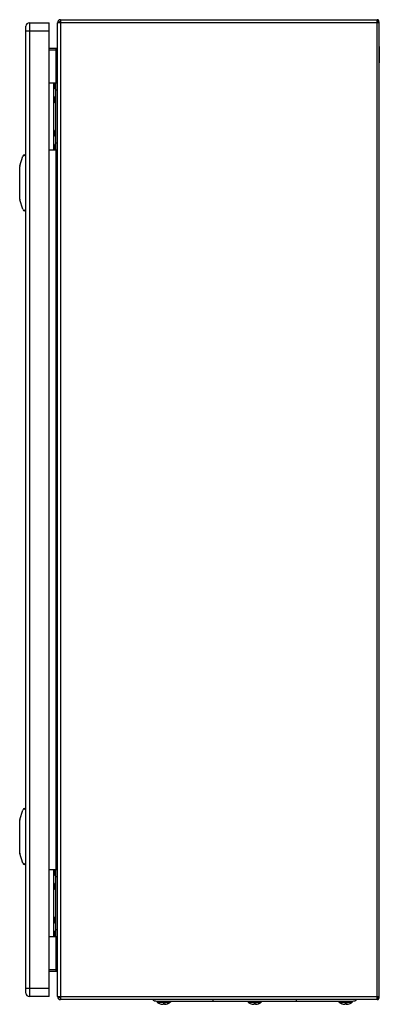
# Model space of a CAD drawing. Header units: millimetres. Extents: x 174 to 432, y 70 to 773.
import ezdxf

# ---------------------------------------------------------------- set-up
doc = ezdxf.new("R2010")
doc.units = ezdxf.units.MM
doc.header["$LTSCALE"] = 54.921883
doc.layers.get('0').update_dxf_attribs({"linetype": 'CONTINUOUS'})
for name, color, linetype in [('00_COMPONENTS_7', 7, 'CONTINUOUS'), ('PART', 7, 'CONTINUOUS'), ('PART_1', 7, 'CONTINUOUS')]:
    doc.layers.add(name, color=color, linetype=linetype)

msp = doc.modelspace()

# ---------------------------------------------------------------- linework, layer by layer
at = {"color": 7, "linetype": 'Continuous'}
for p, q in [((431.58, 753.86), (431.58, 742.02)), ((195.47, 727.94), (201.47, 727.94)), ((198.97, 679.94), (198.97, 727.94)), ((199.78, 727.94), (199.18, 726.8)), ((199.18, 726.8), (199.18, 725.08)), ((199.97, 723.57), (199.18, 725.08)), ((199.97, 727.94), (199.97, 679.94)), ((199.97, 718.31), (199.18, 716.8)), ((199.97, 722.94), (201.47, 722.94)), ((199.18, 716.8), (199.18, 715.08)), ((199.97, 713.57), (199.18, 715.08)), ((199.97, 694.31), (199.18, 692.8)), ((199.18, 692.8), (199.18, 691.08)), ((199.97, 689.57), (199.18, 691.08)), ((199.97, 684.31), (199.18, 682.8)), ((199.18, 682.8), (199.18, 681.08)), ((199.97, 684.94), (201.47, 684.94)), ((174.54, 668.64), (176.67, 675.39)), ((178.1, 676.44), (178.97, 676.44)), ((195.47, 679.94), (201.47, 679.94)), ((199.78, 679.94), (199.18, 681.08)), ((174.47, 644.69), (174.47, 668.19)), ((176.67, 637.49), (174.54, 644.24)), ((178.97, 636.44), (178.1, 636.44)), ((174.54, 201.64), (176.67, 208.39)), ((178.1, 209.44), (178.97, 209.44)), ((174.47, 177.69), (174.47, 201.19)), ((176.67, 170.49), (174.54, 177.24)), ((178.97, 169.44), (178.1, 169.44)), ((195.47, 165.94), (201.47, 165.94)), ((198.97, 117.94), (198.97, 165.94)), ((199.78, 165.94), (199.18, 164.8)), ((199.18, 164.8), (199.18, 163.08)), ((199.97, 161.57), (199.18, 163.08)), ((199.97, 165.94), (199.97, 117.94)), ((199.97, 156.31), (199.18, 154.8)), ((199.18, 154.8), (199.18, 153.08)), ((199.97, 160.94), (201.47, 160.94)), ((199.97, 151.57), (199.18, 153.08)), ((199.97, 132.31), (199.18, 130.8)), ((199.18, 130.8), (199.18, 129.08)), ((199.97, 127.57), (199.18, 129.08)), ((199.97, 122.31), (199.18, 120.8)), ((199.18, 120.8), (199.18, 119.08)), ((199.97, 122.94), (201.47, 122.94)), ((195.47, 117.94), (201.47, 117.94)), ((199.78, 117.94), (199.18, 119.08)), ((431.58, 92.02), (431.58, 103.86))]:
    msp.add_line(p, q, dxfattribs=at)
for centre, radius, start, end in [((429.58, 753.86), 2, 0, 16.58172), ((429.58, 742.02), 2, 343.41828, 360), ((200.82, 725.94), 1.85, 152.41547, 207.58453), ((200.82, 715.94), 1.85, 152.41547, 207.58453), ((200.82, 691.94), 1.85, 152.41547, 207.58453), ((200.82, 681.94), 1.85, 152.41547, 207.58453), ((178.1, 674.94), 1.5, 90, 162.48662), ((175.97, 668.19), 1.5, 162.48662, 180), ((175.97, 644.69), 1.5, 180, 197.51338), ((178.1, 637.94), 1.5, 197.51338, 270), ((178.1, 207.94), 1.5, 90, 162.48662), ((175.97, 201.19), 1.5, 162.48662, 180), ((175.97, 177.69), 1.5, 180, 197.51338), ((178.1, 170.94), 1.5, 197.51338, 270), ((200.82, 163.94), 1.85, 152.41547, 207.58453), ((200.82, 153.94), 1.85, 152.41547, 207.58453), ((200.82, 129.94), 1.85, 152.41547, 207.58453), ((200.82, 119.94), 1.85, 152.41547, 207.58453)]:
    msp.add_arc(centre, radius, start, end, dxfattribs=at)
for centre, start_param, end_param in [((167.54, 675.44), 0.000001, 0.59036), ((167.54, 637.44), -0.59036, 0), ((167.54, 208.44), 0.000001, 0.59036), ((167.54, 170.44), -0.59036, 0)]:
    msp.add_ellipse(centre, major_axis=(11.43, 0), ratio=0.087489, start_param=start_param, end_param=end_param, dxfattribs=at)
at = {"layer": '00_COMPONENTS_7', "color": 7, "linetype": 'Continuous'}
for p, q in [((272.36, 71.94), (412.6, 71.94)), ((272.91, 71.54), (272.73, 71.54)), ((272.73, 71.54), (272.73, 71.24)), ((272.73, 71.24), (282.23, 71.24)), ((272.82, 71.08), (282.15, 71.08)), ((272.94, 71.62), (272.96, 71.94)), ((273.29, 71.62), (275.26, 71.62)), ((275.17, 71.54), (273.34, 71.54)), ((275.26, 71.62), (275.31, 71.94)), ((276.09, 71.62), (276.03, 71.94)), ((276.09, 71.62), (278.88, 71.62)), ((278.78, 71.54), (276.19, 71.54)), ((278.88, 71.62), (278.94, 71.94)), ((279.71, 71.62), (279.66, 71.94)), ((279.71, 71.62), (281.68, 71.62)), ((281.63, 71.54), (279.8, 71.54)), ((282.02, 71.62), (282.01, 71.94)), ((282.23, 71.54), (282.05, 71.54)), ((282.23, 71.54), (282.23, 71.24)), ((312.48, 72.94), (312.48, 71.94)), ((337.91, 71.54), (337.73, 71.54)), ((337.73, 71.54), (337.73, 71.24)), ((337.73, 71.24), (347.23, 71.24)), ((337.82, 71.08), (347.15, 71.08)), ((338.29, 71.62), (340.26, 71.62)), ((340.17, 71.54), (338.34, 71.54)), ((341.09, 71.62), (341.03, 71.94)), ((341.09, 71.62), (343.88, 71.62)), ((343.78, 71.54), (341.19, 71.54)), ((344.71, 71.62), (344.66, 71.94)), ((344.71, 71.62), (346.68, 71.62)), ((346.63, 71.54), (344.8, 71.54)), ((347.02, 71.62), (347.01, 71.94)), ((347.23, 71.54), (347.05, 71.54)), ((347.23, 71.54), (347.23, 71.24)), ((372.48, 71.94), (372.48, 72.94)), ((402.91, 71.54), (402.73, 71.54)), ((402.73, 71.54), (402.73, 71.24)), ((402.73, 71.24), (412.23, 71.24)), ((402.82, 71.08), (412.15, 71.08)), ((402.94, 71.62), (402.96, 71.94)), ((403.29, 71.62), (405.26, 71.62)), ((405.17, 71.54), (403.34, 71.54)), ((405.26, 71.62), (405.31, 71.94)), ((406.09, 71.62), (406.03, 71.94)), ((406.09, 71.62), (408.88, 71.62)), ((408.78, 71.54), (406.19, 71.54)), ((408.88, 71.62), (408.94, 71.94)), ((409.71, 71.62), (409.66, 71.94)), ((409.71, 71.62), (411.68, 71.62)), ((411.63, 71.54), (409.8, 71.54)), ((412.02, 71.62), (412.01, 71.94)), ((412.23, 71.54), (412.05, 71.54)), ((412.23, 71.54), (412.23, 71.24)), ((274.93, 69.98), (274.88, 69.99)), ((274.88, 69.99), (274.91, 69.98)), ((274.91, 69.98), (274.94, 69.97)), ((274.94, 69.97), (274.97, 69.97)), ((276.67, 69.64), (276.66, 69.64)), ((276.67, 69.64), (276.66, 69.64)), ((276.66, 69.64), (276.66, 69.62)), ((276.66, 69.62), (276.66, 69.61)), ((276.83, 69.61), (276.82, 69.61)), ((276.97, 69.98), (276.97, 69.62)), ((276.97, 69.97), (277.48, 69.97)), ((277.48, 69.97), (277.48, 69.99)), ((277.48, 69.97), (278, 69.97)), ((278, 69.62), (278, 69.98)), ((278.14, 69.61), (278.15, 69.61)), ((278.19, 69.62), (278.18, 69.61)), ((278.2, 69.62), (278.19, 69.62)), ((278.31, 69.64), (278.3, 69.64)), ((278.3, 69.64), (278.31, 69.64)), ((278.3, 69.64), (278.31, 69.64)), ((278.31, 69.64), (278.3, 69.64)), ((278.31, 69.64), (278.31, 69.61)), ((278.31, 69.61), (278.31, 69.61)), ((280, 69.97), (280.03, 69.97)), ((280.09, 69.99), (280.03, 69.98)), ((339.93, 69.98), (339.88, 69.99)), ((339.88, 69.99), (339.91, 69.98)), ((339.91, 69.98), (339.94, 69.97)), ((339.94, 69.97), (339.97, 69.97)), ((341.67, 69.64), (341.66, 69.64)), ((341.67, 69.64), (341.66, 69.64)), ((341.66, 69.64), (341.66, 69.62)), ((341.66, 69.62), (341.66, 69.61)), ((341.83, 69.61), (341.82, 69.61)), ((341.97, 69.98), (341.97, 69.62)), ((341.97, 69.97), (342.31, 69.97)), ((342.31, 69.97), (342.66, 69.97)), ((342.48, 69.97), (342.48, 69.99)), ((342.66, 69.97), (343, 69.97)), ((343, 69.62), (343, 69.98)), ((343.14, 69.61), (343.15, 69.61)), ((343.19, 69.62), (343.18, 69.61)), ((343.2, 69.62), (343.19, 69.62)), ((343.31, 69.64), (343.3, 69.64)), ((343.3, 69.64), (343.31, 69.64)), ((343.3, 69.64), (343.31, 69.64)), ((343.31, 69.64), (343.3, 69.64)), ((343.31, 69.64), (343.31, 69.61)), ((343.31, 69.61), (343.31, 69.61)), ((345, 69.97), (345.03, 69.97)), ((345.09, 69.99), (345.03, 69.98)), ((404.93, 69.98), (404.88, 69.99)), ((404.88, 69.99), (404.91, 69.98)), ((404.91, 69.98), (404.94, 69.97)), ((404.94, 69.97), (404.97, 69.97)), ((406.67, 69.64), (406.66, 69.64)), ((406.67, 69.64), (406.66, 69.64)), ((406.66, 69.64), (406.66, 69.62)), ((406.66, 69.62), (406.66, 69.61)), ((406.83, 69.61), (406.82, 69.61)), ((406.97, 69.98), (406.97, 69.62)), ((406.97, 69.97), (407.31, 69.97)), ((407.2, 69.97), (407.48, 69.97)), ((407.48, 69.97), (407.48, 69.99)), ((407.48, 69.97), (407.87, 69.97)), ((407.76, 69.97), (408, 69.97)), ((408, 69.62), (408, 69.98)), ((408.14, 69.61), (408.15, 69.61)), ((408.19, 69.62), (408.18, 69.61)), ((408.2, 69.62), (408.19, 69.62)), ((408.31, 69.64), (408.3, 69.64)), ((408.3, 69.64), (408.31, 69.64)), ((408.3, 69.64), (408.31, 69.64)), ((408.31, 69.64), (408.3, 69.64)), ((408.31, 69.64), (408.31, 69.61)), ((408.31, 69.61), (408.31, 69.61)), ((410, 69.97), (410.03, 69.97)), ((410.09, 69.99), (410.03, 69.98))]:
    msp.add_line(p, q, dxfattribs=at)
for points in [[(280.03, 69.97), (280.06, 69.98), (280.09, 69.99)], [(345.03, 69.97), (345.06, 69.98), (345.09, 69.99)], [(410.03, 69.97), (410.06, 69.98), (410.09, 69.99)]]:
    msp.add_lwpolyline(points, dxfattribs=at)
for centre, radius, start, end in [((272.36, 76.44), 4.5, 232.78867, 270), ((272.93, 71.24), 0.2, 180, 233.508), ((277.48, 77.39), 7.85, 233.508, 250.61146), ((397.37, 82.36), 124.55, 184.79666, 184.94318), ((275.17, 71.63), 0.0867, 270.05019, 282.72978), ((279.8, 71.63), 0.0868, 257.25089, 269.95098), ((277.48, 77.39), 7.85, 289.3885, 306.492), ((157.08, 82.4), 125.07, 355.05722, 355.20313), ((282.03, 71.24), 0.2, 306.492, 360), ((337.93, 71.24), 0.2, 180, 233.508), ((342.48, 77.39), 7.85, 233.508, 250.61146), ((462.37, 82.36), 124.55, 184.79666, 184.94318), ((340.17, 71.63), 0.0867, 270.05019, 282.72978), ((344.8, 71.63), 0.0868, 257.25089, 269.95098), ((342.48, 77.39), 7.85, 289.3885, 306.492), ((347.03, 71.24), 0.2, 306.492, 360), ((402.93, 71.24), 0.2, 180, 233.508), ((407.48, 77.39), 7.85, 233.508, 250.61146), ((527.37, 82.36), 124.55, 184.79666, 184.94318), ((405.17, 71.63), 0.0867, 270.05019, 282.72978), ((409.8, 71.63), 0.0868, 257.25089, 269.95098), ((407.48, 77.39), 7.85, 289.3885, 306.492), ((287.08, 82.4), 125.07, 355.05722, 355.20313), ((412.03, 71.24), 0.2, 306.492, 360), ((412.6, 76.44), 4.5, 270, 307.21133), ((277.48, 77.39), 7.83, 251.002, 262.96428), ((277.78, 75.14), 5.62, 254.08668, 258.53774), ((276.75, 73.51), 3.9, 266.7408, 267.412), ((276.75, 73.51), 3.9, 267.412, 268.08406), ((276.75, 73.52), 3.91, 268.08409, 268.75692), ((277.7, 74.76), 5.23, 258.59543, 259.79687), ((277.48, 77.42), 7.83, 264.79637, 265.15435), ((276.75, 73.54), 3.93, 271.24154, 271.91208), ((276.75, 73.54), 3.93, 271.91212, 272.58093), ((276.75, 73.55), 3.94, 272.58093, 273.24793), ((277.48, -12.91), 82.9, 90.00051, 90.35646), ((277.49, -11.43), 81.41, 89.64018, 90.00262), ((278.22, 73.55), 3.94, 266.75207, 267.41387), ((278.22, 73.54), 3.93, 267.41395, 267.74843), ((278.22, 73.54), 3.93, 267.74843, 268.08266), ((278.22, 73.54), 3.93, 268.08261, 268.75846), ((277.24, 74.79), 5.26, 279.88745, 281.60239), ((277.48, 77.42), 7.83, 274.84565, 275.06307), ((277.27, 74.77), 5.23, 280.20285, 281.39385), ((277.69, 72.61), 3.06, 281.65864, 284.18848), ((278.22, 73.52), 3.91, 271.24309, 271.90995), ((278.22, 73.51), 3.9, 271.90998, 272.2461), ((278.22, 73.51), 3.9, 272.2461, 272.58199), ((278.22, 73.51), 3.9, 272.58199, 273.25922), ((277.48, 77.39), 7.83, 277.03572, 288.99799), ((342.48, 77.39), 7.83, 251.002, 262.96428), ((342.78, 75.14), 5.62, 254.08668, 258.53774), ((341.75, 73.51), 3.9, 266.7408, 267.412), ((341.75, 73.51), 3.9, 267.412, 268.08406), ((341.75, 73.52), 3.91, 268.08409, 268.75692), ((342.7, 74.76), 5.23, 258.59543, 259.79687), ((342.48, 77.42), 7.83, 264.79637, 265.15435), ((341.75, 73.54), 3.93, 271.24154, 271.91208), ((341.75, 73.54), 3.93, 271.91212, 272.58093), ((341.75, 73.55), 3.94, 272.58093, 273.24793), ((342.48, -12.91), 82.9, 90.00051, 90.35646), ((342.49, -11.43), 81.41, 89.64018, 90.00262), ((343.22, 73.55), 3.94, 266.75207, 267.41387), ((343.22, 73.54), 3.93, 267.41395, 267.74843), ((343.22, 73.54), 3.93, 267.74843, 268.08266), ((343.22, 73.54), 3.93, 268.08261, 268.75846), ((342.24, 74.79), 5.26, 279.88745, 281.60239), ((342.48, 77.42), 7.83, 274.84565, 275.06307), ((342.27, 74.77), 5.23, 280.20285, 281.39385), ((342.69, 72.61), 3.06, 281.65864, 284.18848), ((343.22, 73.52), 3.91, 271.24309, 271.90995), ((343.22, 73.51), 3.9, 271.90998, 272.2461), ((343.22, 73.51), 3.9, 272.2461, 272.58199), ((343.22, 73.51), 3.9, 272.58199, 273.25922), ((342.48, 77.39), 7.83, 277.03572, 288.99799), ((407.48, 77.39), 7.83, 251.002, 262.96428), ((407.78, 75.14), 5.62, 254.08668, 258.53774), ((406.75, 73.51), 3.9, 266.7408, 267.412), ((406.75, 73.51), 3.9, 267.412, 268.08406), ((406.75, 73.52), 3.91, 268.08409, 268.75692), ((407.7, 74.76), 5.23, 258.59543, 259.79687), ((407.48, 77.42), 7.83, 264.79637, 265.15435), ((406.75, 73.54), 3.93, 271.24154, 271.91208), ((406.75, 73.54), 3.93, 271.91212, 272.58093), ((406.75, 73.55), 3.94, 272.58093, 273.24793), ((407.48, -12.91), 82.9, 90.00051, 90.35646), ((407.49, -11.43), 81.41, 89.64018, 90.00262), ((408.22, 73.55), 3.94, 266.75207, 267.41387), ((408.22, 73.54), 3.93, 267.41395, 267.74843), ((408.22, 73.54), 3.93, 267.74843, 268.08266), ((408.22, 73.54), 3.93, 268.08261, 268.75846), ((407.24, 74.79), 5.26, 279.88745, 281.60239), ((407.48, 77.42), 7.83, 274.84565, 275.06307), ((407.27, 74.77), 5.23, 280.20285, 281.39385), ((407.69, 72.61), 3.06, 281.65864, 284.18848), ((408.22, 73.52), 3.91, 271.24309, 271.90995), ((408.22, 73.51), 3.9, 271.90998, 272.2461), ((408.22, 73.51), 3.9, 272.2461, 272.58199), ((408.22, 73.51), 3.9, 272.58199, 273.25922), ((407.48, 77.39), 7.83, 277.03572, 288.99799)]:
    msp.add_arc(centre, radius, start, end, dxfattribs=at)
for points, knots in [([(272.91, 71.54), (272.92, 71.54), (272.93, 71.55), (272.93, 71.57), (272.94, 71.59), (272.94, 71.61), (272.94, 71.62)], [0, 0, 0, 0, 0.123851, 0.332667, 0.632902, 1, 1, 1, 1]), ([(273.29, 71.62), (273.29, 71.61), (273.29, 71.59), (273.3, 71.57), (273.31, 71.55), (273.32, 71.54), (273.33, 71.54), (273.34, 71.54)], [0, 0, 0, 0, 0.327004, 0.541766, 0.722569, 0.871376, 1, 1, 1, 1]), ([(275.19, 71.54), (275.21, 71.55), (275.24, 71.57), (275.26, 71.6), (275.26, 71.62)], [0, 0, 0, 0, 0.482222, 1, 1, 1, 1]), ([(276.09, 71.62), (276.09, 71.6), (276.12, 71.56), (276.17, 71.54), (276.19, 71.54)], [0, 0, 0, 0, 0.505262, 1, 1, 1, 1]), ([(278.78, 71.54), (278.8, 71.54), (278.85, 71.56), (278.88, 71.6), (278.88, 71.62)], [0, 0, 0, 0, 0.494781, 1, 1, 1, 1]), ([(279.71, 71.62), (279.71, 71.6), (279.73, 71.57), (279.76, 71.55), (279.78, 71.54)], [0, 0, 0, 0, 0.517817, 1, 1, 1, 1]), ([(281.63, 71.54), (281.64, 71.54), (281.65, 71.54), (281.66, 71.56), (281.68, 71.58), (281.68, 71.61), (281.68, 71.62)], [0, 0, 0, 0, 0.174401, 0.333498, 0.526316, 1, 1, 1, 1]), ([(282.02, 71.62), (282.03, 71.61), (282.03, 71.59), (282.03, 71.57), (282.04, 71.55), (282.05, 71.54), (282.05, 71.54)], [0, 0, 0, 0, 0.367138, 0.667374, 0.876168, 1, 1, 1, 1]), ([(337.91, 71.54), (337.92, 71.54), (337.93, 71.55), (337.93, 71.57), (337.94, 71.59), (337.94, 71.61), (337.94, 71.62)], [0, 0, 0, 0, 0.123851, 0.332667, 0.632902, 1, 1, 1, 1]), ([(338.29, 71.62), (338.29, 71.61), (338.29, 71.59), (338.3, 71.57), (338.31, 71.55), (338.32, 71.54), (338.33, 71.54), (338.34, 71.54)], [0, 0, 0, 0, 0.327004, 0.541766, 0.722569, 0.871376, 1, 1, 1, 1]), ([(340.19, 71.54), (340.21, 71.55), (340.24, 71.57), (340.26, 71.6), (340.26, 71.62)], [0, 0, 0, 0, 0.482222, 1, 1, 1, 1]), ([(341.09, 71.62), (341.09, 71.6), (341.12, 71.56), (341.17, 71.54), (341.19, 71.54)], [0, 0, 0, 0, 0.505262, 1, 1, 1, 1]), ([(343.78, 71.54), (343.8, 71.54), (343.85, 71.56), (343.88, 71.6), (343.88, 71.62)], [0, 0, 0, 0, 0.494781, 1, 1, 1, 1]), ([(344.71, 71.62), (344.71, 71.6), (344.73, 71.57), (344.76, 71.55), (344.78, 71.54)], [0, 0, 0, 0, 0.517817, 1, 1, 1, 1]), ([(346.63, 71.54), (346.64, 71.54), (346.65, 71.54), (346.66, 71.56), (346.68, 71.58), (346.68, 71.61), (346.68, 71.62)], [0, 0, 0, 0, 0.174401, 0.333498, 0.526316, 1, 1, 1, 1]), ([(347.02, 71.62), (347.03, 71.61), (347.03, 71.59), (347.03, 71.57), (347.04, 71.55), (347.05, 71.54), (347.05, 71.54)], [0, 0, 0, 0, 0.367138, 0.667374, 0.876168, 1, 1, 1, 1]), ([(402.91, 71.54), (402.92, 71.54), (402.93, 71.55), (402.93, 71.57), (402.94, 71.59), (402.94, 71.61), (402.94, 71.62)], [0, 0, 0, 0, 0.123851, 0.332667, 0.632902, 1, 1, 1, 1]), ([(403.29, 71.62), (403.29, 71.61), (403.29, 71.59), (403.3, 71.57), (403.31, 71.55), (403.32, 71.54), (403.33, 71.54), (403.34, 71.54)], [0, 0, 0, 0, 0.327004, 0.541766, 0.722569, 0.871376, 1, 1, 1, 1]), ([(405.19, 71.54), (405.21, 71.55), (405.24, 71.57), (405.26, 71.6), (405.26, 71.62)], [0, 0, 0, 0, 0.482222, 1, 1, 1, 1]), ([(406.09, 71.62), (406.09, 71.6), (406.12, 71.56), (406.17, 71.54), (406.19, 71.54)], [0, 0, 0, 0, 0.505262, 1, 1, 1, 1]), ([(408.78, 71.54), (408.8, 71.54), (408.85, 71.56), (408.88, 71.6), (408.88, 71.62)], [0, 0, 0, 0, 0.494781, 1, 1, 1, 1]), ([(409.71, 71.62), (409.71, 71.6), (409.73, 71.57), (409.76, 71.55), (409.78, 71.54)], [0, 0, 0, 0, 0.517817, 1, 1, 1, 1]), ([(411.63, 71.54), (411.64, 71.54), (411.65, 71.54), (411.66, 71.56), (411.68, 71.58), (411.68, 71.61), (411.68, 71.62)], [0, 0, 0, 0, 0.174401, 0.333498, 0.526316, 1, 1, 1, 1]), ([(412.02, 71.62), (412.03, 71.61), (412.03, 71.59), (412.03, 71.57), (412.04, 71.55), (412.05, 71.54), (412.05, 71.54)], [0, 0, 0, 0, 0.367138, 0.667374, 0.876168, 1, 1, 1, 1]), ([(276.24, 69.74), (276.27, 69.73), (276.41, 69.68), (276.55, 69.64), (276.66, 69.62)], [0, 0, 0, 0, 0.246101, 1, 1, 1, 1]), ([(278.87, 69.79), (278.83, 69.78), (278.64, 69.72), (278.45, 69.67), (278.31, 69.64)], [0, 0, 0, 0, 0.255095, 1, 1, 1, 1]), ([(278.44, 69.64), (278.48, 69.65), (278.62, 69.69), (278.77, 69.74), (278.87, 69.79)], [0, 0, 0, 0, 0.254227, 1, 1, 1, 1]), ([(341.24, 69.74), (341.27, 69.73), (341.41, 69.68), (341.55, 69.64), (341.66, 69.62)], [0, 0, 0, 0, 0.246101, 1, 1, 1, 1]), ([(343.87, 69.79), (343.83, 69.78), (343.64, 69.72), (343.45, 69.67), (343.31, 69.64)], [0, 0, 0, 0, 0.255095, 1, 1, 1, 1]), ([(343.44, 69.64), (343.48, 69.65), (343.62, 69.69), (343.77, 69.74), (343.87, 69.79)], [0, 0, 0, 0, 0.254227, 1, 1, 1, 1]), ([(406.24, 69.74), (406.27, 69.73), (406.41, 69.68), (406.55, 69.64), (406.66, 69.62)], [0, 0, 0, 0, 0.246101, 1, 1, 1, 1]), ([(408.87, 69.79), (408.83, 69.78), (408.64, 69.72), (408.45, 69.67), (408.31, 69.64)], [0, 0, 0, 0, 0.255095, 1, 1, 1, 1]), ([(408.44, 69.64), (408.48, 69.65), (408.62, 69.69), (408.77, 69.74), (408.87, 69.79)], [0, 0, 0, 0, 0.254227, 1, 1, 1, 1])]:
    msp.add_open_spline(points, degree=3, knots=knots, dxfattribs=at)
at = {"layer": 'PART', "color": 7, "linetype": 'Continuous'}
for p, q in [((178.97, 77.64), (178.97, 768.24)), ((181.47, 770.74), (181.47, 75.14)), ((181.47, 770.74), (195.47, 770.74)), ((195.47, 75.14), (195.47, 770.74)), ((195.47, 764.74), (178.97, 764.74)), ((178.97, 81.14), (195.47, 81.14)), ((195.47, 75.14), (181.47, 75.14))]:
    msp.add_line(p, q, dxfattribs=at)
for centre, start, end in [((181.47, 768.24), 90, 180), ((181.47, 77.64), 180, 270)]:
    msp.add_arc(centre, 2.5, start, end, dxfattribs=at)
at = {"layer": 'PART_1', "color": 7, "linetype": 'Continuous'}
for p, q in [((201.47, 75.14), (201.47, 770.74)), ((431.48, 770.74), (201.47, 770.74)), ((203.67, 772.94), (203.67, 72.94)), ((203.67, 772.94), (430.13, 772.94)), ((430.13, 72.94), (430.13, 772.94)), ((431.19, 770.74), (430.25, 771.49)), ((431.48, 74.29), (431.48, 770.74)), ((195.47, 752.64), (200.47, 752.64)), ((200.47, 727.94), (200.47, 752.64)), ((195.47, 751.44), (200.47, 751.44)), ((200.47, 165.94), (200.47, 679.94)), ((200.47, 93.24), (200.47, 117.94)), ((195.47, 94.44), (200.47, 94.44)), ((195.47, 93.24), (200.47, 93.24)), ((201.47, 75.14), (431.48, 75.14)), ((430.13, 72.94), (203.67, 72.94)), ((430.25, 74.39), (431.19, 75.14))]:
    msp.add_line(p, q, dxfattribs=at)
for centre, radius, start, end in [((203.67, 770.74), 2.2, 90, 180), ((203.67, 770.74), 1, 90, 180), ((430.13, 771.59), 1.35, 321.15823, 90), ((430.13, 771.59), 0.152, 293.78962, 43.94419), ((200.47, 92.24), 1, 0, 90), ((203.67, 75.14), 2.2, 180, 270), ((203.67, 75.14), 1, 180, 270), ((430.13, 74.29), 1.35, 270, 38.84177), ((430.13, 74.29), 0.152, 295.57912, 50.74742)]:
    msp.add_arc(centre, radius, start, end, dxfattribs=at)
for points, knots in [([(200.47, 751.44), (200.56, 751.56), (200.89, 752.02), (201.2, 752.51), (201.34, 752.91)], [0, 0, 0, 0, 0.262876, 1, 1, 1, 1]), ([(201.47, 92.24), (201.47, 92.36), (201.42, 92.89), (201.18, 93.37), (200.97, 93.71)], [0, 0, 0, 0, 0.235383, 1, 1, 1, 1]), ([(203.67, 74.14), (203.59, 74.2), (203.28, 74.39), (202.97, 74.6), (202.81, 74.81)], [0, 0, 0, 0, 0.280555, 1, 1, 1, 1])]:
    msp.add_open_spline(points, degree=3, knots=knots, dxfattribs=at)
msp.add_open_spline([(200.97, 93.71), (200.82, 93.96), (200.65, 94.2), (200.47, 94.44)], degree=3, dxfattribs=at)

doc.saveas('drawing.dxf')
